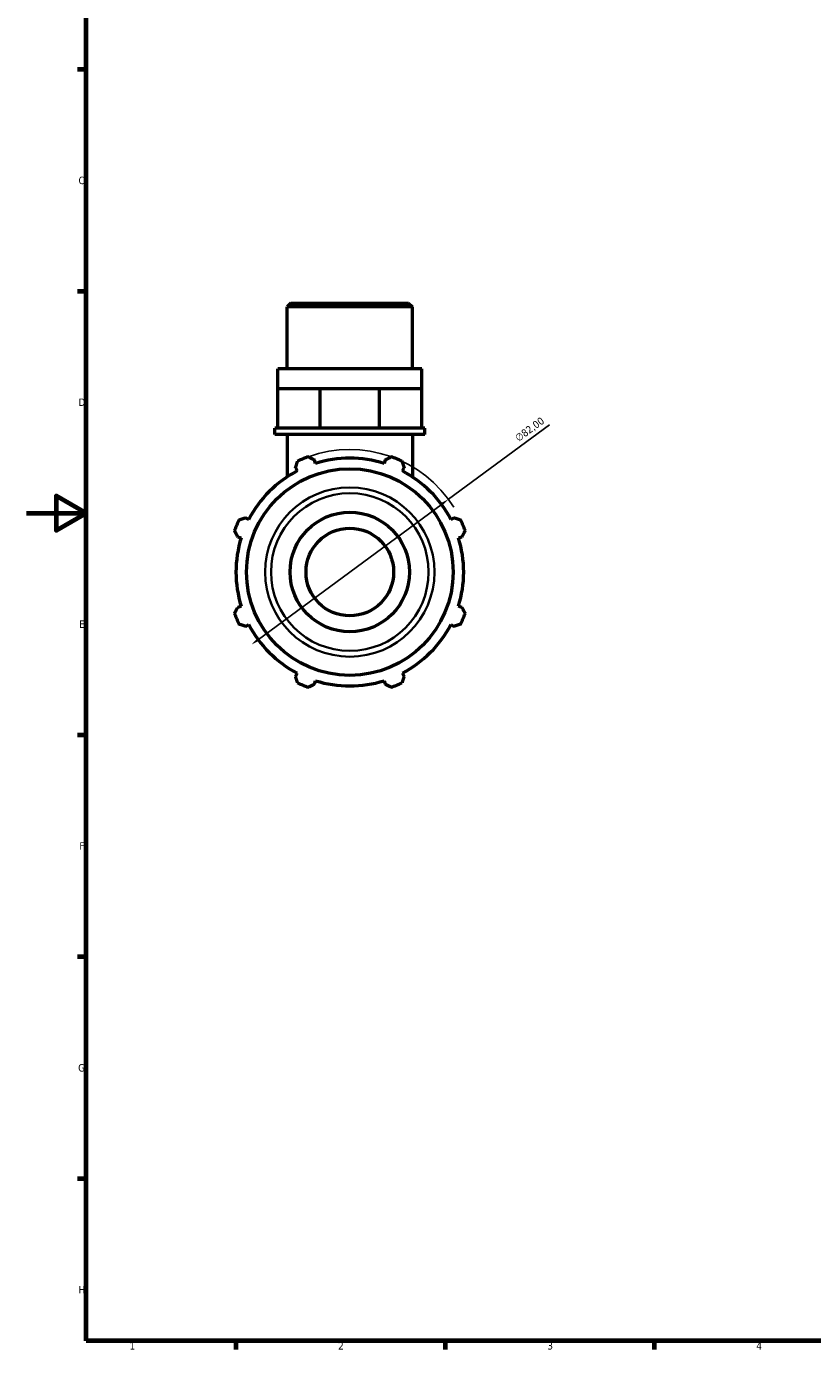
# Model space of a CAD drawing. Header units: millimetres. Extents: x 0 to 931, y 0 to 920.
# Tile 1 of 6: x 0 to 263, y 17 to 460. Entities that reach past the tile are written whole.
import ezdxf

# ---------------------------------------------------------------- set-up
doc = ezdxf.new("R2010")
doc.units = ezdxf.units.MM
for name, color, linetype, lineweight in [('Border (ISO)', 7, 'Continuous', 70), ('Dimension (ISO)', 7, 'Continuous', 25), ('Visible (ISO)', 7, 'Continuous', 50), ('Visible Narrow (ISO)', 7, 'Continuous', 35)]:
    doc.layers.add(name, color=color, linetype=linetype, lineweight=lineweight)
doc.styles.add('Note Text (ISO)', font='tahoma.ttf')
doc.dimstyles.new('Default (ISO)', dxfattribs={"dimtxt": 2.5, "dimasz": 2.5, "dimexe": 3.175, "dimexo": 0, "dimgap": 0.762, "dimtad": 1, "dimrnd": 1e-08, "dimzin": 0, "dimtxsty": 'Note Text (ISO)', "dimcen": 0.09, "dimdle": 10, "dimclrd": 256, "dimclre": 256, "dimclrt": 232, "dimazin": 0, "dimtfac": 1.40208, "dimtmove": 0, "dimatfit": 3, "dimfxl": 1, "dimtolj": 1, "dimtzin": 0, "dimlwd": -1, "dimlwe": -1, "dimarcsym": 0})

# ---------------------------------------------------------------- blocks, each defined once
blk = doc.blocks.new('Borders Default Border')
at = {"layer": 'Border (ISO)'}
for p, q in [((20, 445.5), (17.1, 445.5)), ((20, 371.25), (17.1, 371.25)), ((20, 222.75), (17.1, 222.75)), ((20, 148.5), (17.1, 148.5)), ((20, 74.25), (17.1, 74.25)), ((70.08, 20), (70.08, 17.1)), ((140.17, 20), (140.17, 17.1)), ((210.25, 20), (210.25, 17.1))]:
    blk.add_line(p, q, dxfattribs=at)
at = {"layer": 'Border (ISO)', "flags": 128}
for points in [[(20, 20), (20, 574), (821, 574), (821, 20), (20, 20)], [(0, 297), (20, 297), (10, 302.77), (10, 291.23), (20, 297)]]:
    blk.add_lwpolyline(points, dxfattribs=at)
at = {"layer": 'Border (ISO)', "color": 232, "true_color": 0xca0064, "char_height": 2.5, "attachment_point": 7, "style": 'Note Text (ISO)'}
for s, insert in [('C', (17.43, 407.08)), ('D', (17.43, 332.88)), ('E', (17.64, 258.63)), ('F', (17.7, 184.38)), ('G', (17.31, 110.08)), ('H', (17.44, 35.88)), ('1', (34.48, 17.1)), ('2', (104.37, 17.1)), ('3', (174.43, 17.05)), ('4', (244.42, 17.1))]:
    blk.add_mtext(s, dxfattribs=dict(at, insert=insert))
blk = doc.blocks.new('*D13')
at = {"layer": 'Defpoints', "color": 0, "transparency": 16777216}
for p in [(141.28, 301.64), (75.29, 252.97)]:
    blk.add_point(p, dxfattribs=at)
at = {"layer": 'Dimension (ISO)', "transparency": 16777216}
for p, q in [((141.28, 301.64), (175.13, 326.61)), ((77.3, 254.45), (139.27, 300.16))]:
    blk.add_line(p, q, dxfattribs=at)
blk.add_arc((108.28, 277.31), 41, 31.974, 109.792, dxfattribs=at)
for points in [[(139.02, 300.49), (139.51, 299.82), (141.28, 301.64)], [(77.05, 254.79), (77.54, 254.12), (75.29, 252.97)]]:
    blk.add_solid(points, dxfattribs=at)
at = {"layer": 'Dimension (ISO)', "color": 232, "true_color": 0xca0064, "transparency": 16777216, "insert": (163.32, 322.84), "char_height": 2.5, "attachment_point": 1, "rotation": 36.4109, "style": 'Note Text (ISO)'}
blk.add_mtext('\\A1;∅82,00', dxfattribs=at)

msp = doc.modelspace()

# ---------------------------------------------------------------- linework, layer by layer
at = {"layer": 'Visible (ISO)'}
for p, q in [((88.584, 367.306), (87.326, 366.049)), ((87.326, 345.306), (87.326, 366.049)), ((129.236, 366.049), (87.326, 366.049)), ((88.584, 367.306), (127.979, 367.306)), ((127.979, 367.306), (129.236, 366.049)), ((129.236, 345.306), (129.236, 366.049)), ((132.38, 345.306), (84.183, 345.306)), ((84.183, 338.706), (84.183, 345.306)), ((132.38, 338.706), (132.38, 345.306)), ((84.183, 338.706), (91.241, 338.706)), ((84.183, 325.506), (84.183, 338.706)), ((91.241, 338.706), (98.3, 338.706)), ((98.3, 338.706), (108.281, 338.706)), ((98.3, 325.506), (98.3, 338.706)), ((108.281, 338.706), (118.263, 338.706)), ((118.263, 338.706), (125.321, 338.706)), ((118.263, 325.506), (118.263, 338.706)), ((125.321, 338.706), (132.38, 338.706)), ((132.38, 325.506), (132.38, 338.706)), ((84.183, 325.506), (83.135, 325.506)), ((83.135, 323.306), (83.135, 325.506)), ((133.427, 323.306), (83.135, 323.306)), ((86.162, 325.506), (84.183, 325.506)), ((96.321, 325.506), (86.162, 325.506)), ((87.326, 323.306), (87.326, 309.162)), ((98.3, 325.506), (96.321, 325.506)), ((101.098, 325.506), (98.3, 325.506)), ((115.464, 325.506), (101.098, 325.506)), ((118.263, 325.506), (115.464, 325.506)), ((120.242, 325.506), (118.263, 325.506)), ((130.401, 325.506), (120.242, 325.506)), ((129.236, 323.306), (129.236, 309.162)), ((132.38, 325.506), (130.401, 325.506)), ((133.427, 325.506), (132.38, 325.506)), ((133.427, 323.306), (133.427, 325.506)), ((96.815, 313.671), (96.446, 314.844)), ((120.117, 314.844), (119.747, 313.671)), ((90.107, 312.219), (90.675, 311.128)), ((125.888, 311.128), (126.456, 312.219)), ((74.46, 294.912), (73.369, 295.48)), ((143.194, 295.48), (142.103, 294.912)), ((70.743, 289.142), (71.916, 288.772)), ((144.647, 288.772), (145.82, 289.142)), ((71.916, 265.84), (70.743, 265.47)), ((145.82, 265.47), (144.647, 265.84)), ((73.369, 259.132), (74.46, 259.7)), ((142.103, 259.7), (143.194, 259.132)), ((90.675, 243.484), (90.107, 242.393)), ((96.446, 239.768), (96.815, 240.941)), ((119.747, 240.941), (120.117, 239.768)), ((126.456, 242.393), (125.888, 243.484))]:
    msp.add_line(p, q, dxfattribs=at)
for radius in [34.589, 20, 14.669]:
    msp.add_circle((108.281, 277.306), radius, dxfattribs=at)
for radius, start, end in [(41, 109.79198, 115.20802), (38.13, 72.5, 107.5), (41, 64.79198, 70.20802), (38.13, 117.5, 152.5), (38.13, 27.5, 62.5), (41, 154.79198, 160.20802), (41, 19.79198, 25.20802), (38.13, 162.5, 197.5), (38.13, 342.5, 17.5), (41, 199.79198, 205.20802), (41, 334.79198, 340.20802), (38.13, 207.5, 242.5), (38.13, 297.5, 332.5), (41, 244.79198, 250.20802), (38.13, 252.5, 287.5), (41, 289.79198, 295.20802)]:
    msp.add_arc((108.281, 277.306), radius, start, end, dxfattribs=at)
for points, weights in [([(90.107, 312.219), (90.456, 313.288), (90.819, 314.401)], [1.00286889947, 1.00184242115, 1]), ([(94.399, 315.884), (95.443, 315.354), (96.446, 314.844)], [1, 1.00184242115, 1.00286889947]), ([(120.117, 314.844), (121.12, 315.354), (122.164, 315.884)], [1.00286889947, 1.00184242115, 1]), ([(125.744, 314.401), (126.107, 313.288), (126.456, 312.219)], [1, 1.00184242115, 1.00286889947]), ([(71.186, 294.768), (72.3, 295.132), (73.369, 295.48)], [1, 1.00184242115, 1.00286889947]), ([(143.194, 295.48), (144.263, 295.132), (145.377, 294.768)], [1.00286889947, 1.00184242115, 1]), ([(70.743, 289.142), (70.234, 290.144), (69.703, 291.189)], [1.00286889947, 1.00184242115, 1]), ([(146.859, 291.189), (146.329, 290.144), (145.82, 289.142)], [1, 1.00184242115, 1.00286889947]), ([(69.703, 263.423), (70.234, 264.468), (70.743, 265.47)], [1, 1.00184242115, 1.00286889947]), ([(145.82, 265.47), (146.329, 264.468), (146.859, 263.423)], [1.00286889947, 1.00184242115, 1]), ([(73.369, 259.132), (72.3, 259.48), (71.186, 259.844)], [1.00286889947, 1.00184242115, 1]), ([(145.377, 259.844), (144.263, 259.48), (143.194, 259.132)], [1, 1.00184242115, 1.00286889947]), ([(90.819, 240.211), (90.456, 241.324), (90.107, 242.393)], [1, 1.00184242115, 1.00286889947]), ([(96.446, 239.768), (95.443, 239.258), (94.399, 238.728)], [1.00286889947, 1.00184242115, 1]), ([(122.164, 238.728), (121.12, 239.258), (120.117, 239.768)], [1, 1.00184242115, 1.00286889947]), ([(126.456, 242.393), (126.107, 241.324), (125.744, 240.211)], [1.00286889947, 1.00184242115, 1])]:
    msp.add_rational_spline(points, weights, degree=2, dxfattribs=at)
at = {"layer": 'Visible Narrow (ISO)'}
for radius in [28.337, 26.38]:
    msp.add_circle((108.281, 277.306), radius, dxfattribs=at)

# ---------------------------------------------------------------- block references
msp.add_blockref('Borders Default Border', (0, 0))

# ---------------------------------------------------------------- dimensions: what is measured, and where the dimension line sits
at = {"layer": 'Dimension (ISO)'}
dim = msp.add_diameter_dim_2p(p1=(75.285, 252.97), p2=(141.277, 301.642), dimstyle='Default (ISO)', override={"dimdec": 2, "dimlfac": 1, "dimtp": 0, "dimtm": 0, "dimtdec": 2, "dimatfit": 2}, dxfattribs=at)
dim.commit()
dim.dimension.update_dxf_attribs({"geometry": '*D13', "text_midpoint": (170.101, 322.902), "dimtype": 163})

doc.saveas('drawing.dxf')
